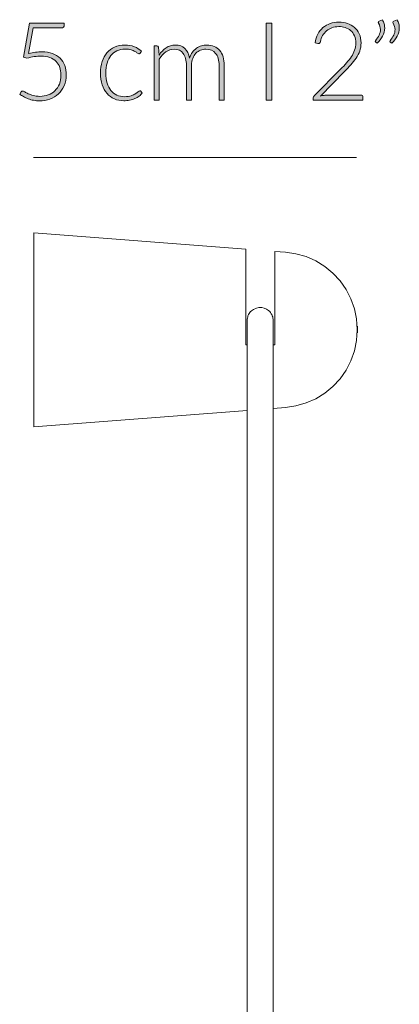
# Model space of a CAD drawing. Header units: inches. Extents: x 58.6 to 145.8, y -193.2 to -103.1.
# Tile 3 of 3: x 128.1 to 145.8, y -149 to -103.1. Entities that reach past the tile are written whole.
import ezdxf

# ---------------------------------------------------------------- set-up
doc = ezdxf.new("R2010")
doc.units = ezdxf.units.IN
doc.header["$MEASUREMENT"] = 0
doc.layers.add('Capa 1', color=7, linetype='Continuous')

# ---------------------------------------------------------------- blocks, each defined once
blk = doc.blocks.new('block 8')
at = {"layer": 'Capa 1'}
h = blk.add_hatch(color=250, dxfattribs=at)
h.dxf.hatch_style = 2
edge = h.paths.add_edge_path()
edge.add_spline(control_points=[(130.174, -103.326), (130.174, -103.36), (130.163, -103.388), (130.14, -103.411), (130.117, -103.434), (130.081, -103.445), (130.032, -103.445), (130.032, -103.445), (128.732, -103.445), (128.732, -103.445), (128.732, -103.445), (128.516, -104.644), (128.516, -104.644), (128.63, -104.615), (128.737, -104.594), (128.839, -104.581), (128.94, -104.569), (129.037, -104.562), (129.13, -104.562), (129.317, -104.562), (129.481, -104.589), (129.623, -104.642), (129.765, -104.696), (129.884, -104.77), (129.98, -104.866), (130.075, -104.962), (130.148, -105.075), (130.197, -105.207), (130.246, -105.339), (130.27, -105.483), (130.27, -105.639), (130.27, -105.829), (130.238, -105.998), (130.172, -106.148), (130.105, -106.298), (130.016, -106.425), (129.904, -106.53), (129.791, -106.635), (129.66, -106.715), (129.509, -106.771), (129.358, -106.827), (129.198, -106.855), (129.029, -106.855), (128.929, -106.855), (128.834, -106.846), (128.745, -106.828), (128.655, -106.811), (128.57, -106.787), (128.491, -106.757), (128.411, -106.728), (128.338, -106.694), (128.272, -106.654), (128.206, -106.616), (128.148, -106.576), (128.097, -106.535), (128.097, -106.535), (128.168, -106.436), (128.168, -106.436), (128.185, -106.411), (128.21, -106.398), (128.242, -106.398), (128.264, -106.398), (128.296, -106.411), (128.337, -106.436), (128.379, -106.462), (128.432, -106.489), (128.497, -106.52), (128.562, -106.55), (128.639, -106.578), (128.728, -106.604), (128.817, -106.629), (128.921, -106.642), (129.039, -106.642), (129.178, -106.642), (129.308, -106.62), (129.428, -106.575), (129.548, -106.53), (129.652, -106.465), (129.741, -106.38), (129.83, -106.296), (129.899, -106.191), (129.949, -106.067), (129.999, -105.942), (130.024, -105.801), (130.024, -105.644), (130.024, -105.515), (130.005, -105.397), (129.967, -105.288), (129.929, -105.18), (129.871, -105.088), (129.794, -105.01), (129.717, -104.933), (129.62, -104.873), (129.503, -104.83), (129.385, -104.787), (129.247, -104.766), (129.087, -104.766), (128.991, -104.766), (128.889, -104.773), (128.78, -104.788), (128.672, -104.804), (128.557, -104.828), (128.435, -104.862), (128.435, -104.862), (128.277, -104.814), (128.277, -104.814), (128.277, -104.814), (128.559, -103.222), (128.559, -103.222), (128.559, -103.222), (130.174, -103.222), (130.174, -103.222), (130.174, -103.222), (130.174, -103.326), (130.174, -103.326)], knot_values=[0, 0, 0, 0, 1, 1, 1, 2, 2, 2, 3, 3, 3, 4, 4, 4, 5, 5, 5, 6, 6, 6, 7, 7, 7, 8, 8, 8, 9, 9, 9, 10, 10, 10, 11, 11, 11, 12, 12, 12, 13, 13, 13, 14, 14, 14, 15, 15, 15, 16, 16, 16, 17, 17, 17, 18, 18, 18, 19, 19, 19, 20, 20, 20, 21, 21, 21, 22, 22, 22, 23, 23, 23, 24, 24, 24, 25, 25, 25, 26, 26, 26, 27, 27, 27, 28, 28, 28, 29, 29, 29, 30, 30, 30, 31, 31, 31, 32, 32, 32, 33, 33, 33, 34, 34, 34, 35, 35, 35, 36, 36, 36, 37, 37, 37, 38, 38, 38, 38], degree=3, periodic=1)
h = blk.add_hatch(color=250, dxfattribs=at)
h.dxf.hatch_style = 2
edge = h.paths.add_edge_path()
edge.add_spline(control_points=[(133.721, -104.626), (133.712, -104.634), (133.704, -104.642), (133.697, -104.648), (133.689, -104.653), (133.678, -104.656), (133.665, -104.656), (133.648, -104.656), (133.625, -104.645), (133.595, -104.622), (133.565, -104.599), (133.526, -104.574), (133.477, -104.547), (133.428, -104.52), (133.367, -104.495), (133.293, -104.472), (133.219, -104.449), (133.13, -104.438), (133.025, -104.438), (132.879, -104.438), (132.751, -104.464), (132.638, -104.515), (132.525, -104.567), (132.431, -104.641), (132.354, -104.738), (132.277, -104.834), (132.218, -104.951), (132.177, -105.088), (132.136, -105.225), (132.116, -105.379), (132.116, -105.55), (132.116, -105.728), (132.137, -105.885), (132.178, -106.022), (132.22, -106.159), (132.279, -106.275), (132.355, -106.369), (132.431, -106.463), (132.523, -106.534), (132.632, -106.584), (132.74, -106.633), (132.86, -106.657), (132.992, -106.657), (133.114, -106.657), (133.216, -106.643), (133.298, -106.614), (133.38, -106.585), (133.448, -106.554), (133.501, -106.52), (133.554, -106.486), (133.597, -106.455), (133.628, -106.426), (133.659, -106.397), (133.684, -106.383), (133.703, -106.383), (133.725, -106.383), (133.742, -106.391), (133.754, -106.408), (133.754, -106.408), (133.82, -106.489), (133.82, -106.489), (133.781, -106.54), (133.732, -106.588), (133.672, -106.632), (133.613, -106.676), (133.546, -106.714), (133.472, -106.746), (133.398, -106.778), (133.317, -106.803), (133.229, -106.821), (133.142, -106.839), (133.051, -106.848), (132.957, -106.848), (132.796, -106.848), (132.649, -106.818), (132.516, -106.76), (132.383, -106.701), (132.269, -106.617), (132.173, -106.506), (132.078, -106.395), (132.003, -106.259), (131.95, -106.098), (131.897, -105.938), (131.87, -105.755), (131.87, -105.55), (131.87, -105.357), (131.895, -105.181), (131.946, -105.022), (131.997, -104.863), (132.071, -104.726), (132.168, -104.611), (132.265, -104.496), (132.385, -104.406), (132.526, -104.343), (132.668, -104.279), (132.829, -104.248), (133.012, -104.248), (133.176, -104.248), (133.322, -104.274), (133.45, -104.326), (133.578, -104.379), (133.689, -104.45), (133.784, -104.54), (133.784, -104.54), (133.721, -104.626), (133.721, -104.626)], knot_values=[0, 0, 0, 0, 1, 1, 1, 2, 2, 2, 3, 3, 3, 4, 4, 4, 5, 5, 5, 6, 6, 6, 7, 7, 7, 8, 8, 8, 9, 9, 9, 10, 10, 10, 11, 11, 11, 12, 12, 12, 13, 13, 13, 14, 14, 14, 15, 15, 15, 16, 16, 16, 17, 17, 17, 18, 18, 18, 19, 19, 19, 20, 20, 20, 21, 21, 21, 22, 22, 22, 23, 23, 23, 24, 24, 24, 25, 25, 25, 26, 26, 26, 27, 27, 27, 28, 28, 28, 29, 29, 29, 30, 30, 30, 31, 31, 31, 32, 32, 32, 33, 33, 33, 34, 34, 34, 35, 35, 35, 35], degree=3, periodic=1)
h = blk.add_hatch(color=250, dxfattribs=at)
h.dxf.hatch_style = 2
edge = h.paths.add_edge_path()
edge.add_spline(control_points=[(134.368, -106.814), (134.368, -106.814), (134.368, -104.288), (134.368, -104.288), (134.368, -104.288), (134.5, -104.288), (134.5, -104.288), (134.544, -104.288), (134.57, -104.309), (134.576, -104.352), (134.576, -104.352), (134.6, -104.717), (134.6, -104.717), (134.648, -104.648), (134.701, -104.584), (134.757, -104.527), (134.813, -104.469), (134.872, -104.42), (134.936, -104.378), (134.999, -104.337), (135.067, -104.305), (135.139, -104.282), (135.211, -104.259), (135.286, -104.248), (135.366, -104.248), (135.551, -104.248), (135.698, -104.301), (135.808, -104.409), (135.918, -104.516), (135.992, -104.666), (136.031, -104.857), (136.062, -104.752), (136.104, -104.661), (136.159, -104.585), (136.214, -104.509), (136.277, -104.446), (136.348, -104.396), (136.419, -104.346), (136.496, -104.309), (136.58, -104.284), (136.664, -104.26), (136.75, -104.248), (136.837, -104.248), (136.963, -104.248), (137.075, -104.268), (137.175, -104.31), (137.274, -104.351), (137.359, -104.413), (137.429, -104.494), (137.5, -104.575), (137.553, -104.675), (137.59, -104.793), (137.627, -104.912), (137.646, -105.047), (137.646, -105.2), (137.646, -105.2), (137.646, -106.814), (137.646, -106.814), (137.646, -106.814), (137.405, -106.814), (137.405, -106.814), (137.405, -106.814), (137.405, -105.2), (137.405, -105.2), (137.405, -104.953), (137.351, -104.764), (137.245, -104.635), (137.138, -104.505), (136.986, -104.44), (136.788, -104.44), (136.7, -104.44), (136.616, -104.457), (136.535, -104.489), (136.455, -104.521), (136.384, -104.569), (136.322, -104.632), (136.26, -104.696), (136.211, -104.775), (136.175, -104.87), (136.138, -104.964), (136.12, -105.074), (136.12, -105.2), (136.12, -105.2), (136.12, -106.814), (136.12, -106.814), (136.12, -106.814), (135.879, -106.814), (135.879, -106.814), (135.879, -106.814), (135.879, -105.2), (135.879, -105.2), (135.879, -104.954), (135.83, -104.766), (135.732, -104.636), (135.634, -104.506), (135.49, -104.44), (135.303, -104.44), (135.166, -104.44), (135.039, -104.482), (134.922, -104.564), (134.805, -104.646), (134.701, -104.76), (134.61, -104.905), (134.61, -104.905), (134.61, -106.814), (134.61, -106.814), (134.61, -106.814), (134.368, -106.814), (134.368, -106.814)], knot_values=[0, 0, 0, 0, 1, 1, 1, 2, 2, 2, 3, 3, 3, 4, 4, 4, 5, 5, 5, 6, 6, 6, 7, 7, 7, 8, 8, 8, 9, 9, 9, 10, 10, 10, 11, 11, 11, 12, 12, 12, 13, 13, 13, 14, 14, 14, 15, 15, 15, 16, 16, 16, 17, 17, 17, 18, 18, 18, 19, 19, 19, 20, 20, 20, 21, 21, 21, 22, 22, 22, 23, 23, 23, 24, 24, 24, 25, 25, 25, 26, 26, 26, 27, 27, 27, 28, 28, 28, 29, 29, 29, 30, 30, 30, 31, 31, 31, 32, 32, 32, 33, 33, 33, 34, 34, 34, 35, 35, 35, 36, 36, 36, 36], degree=3, periodic=1)
at = {"layer": 'Capa 1', "lineweight": 0}
for points, knots in [([(130.174, -103.326), (130.174, -103.36), (130.163, -103.388), (130.14, -103.411), (130.117, -103.434), (130.081, -103.445), (130.032, -103.445), (130.032, -103.445), (128.732, -103.445), (128.732, -103.445), (128.732, -103.445), (128.516, -104.644), (128.516, -104.644), (128.63, -104.615), (128.737, -104.594), (128.839, -104.581), (128.94, -104.569), (129.037, -104.562), (129.13, -104.562), (129.317, -104.562), (129.481, -104.589), (129.623, -104.642), (129.765, -104.696), (129.884, -104.77), (129.98, -104.866), (130.075, -104.962), (130.148, -105.075), (130.197, -105.207), (130.246, -105.339), (130.27, -105.483), (130.27, -105.639), (130.27, -105.829), (130.238, -105.998), (130.172, -106.148), (130.105, -106.298), (130.016, -106.425), (129.904, -106.53), (129.791, -106.635), (129.66, -106.715), (129.509, -106.771), (129.358, -106.827), (129.198, -106.855), (129.029, -106.855), (128.929, -106.855), (128.834, -106.846), (128.745, -106.828), (128.655, -106.811), (128.57, -106.787), (128.491, -106.757), (128.411, -106.728), (128.338, -106.694), (128.272, -106.654), (128.206, -106.616), (128.148, -106.576), (128.097, -106.535), (128.097, -106.535), (128.168, -106.436), (128.168, -106.436), (128.185, -106.411), (128.21, -106.398), (128.242, -106.398), (128.264, -106.398), (128.296, -106.411), (128.337, -106.436), (128.379, -106.462), (128.432, -106.489), (128.497, -106.52), (128.562, -106.55), (128.639, -106.578), (128.728, -106.604), (128.817, -106.629), (128.921, -106.642), (129.039, -106.642), (129.178, -106.642), (129.308, -106.62), (129.428, -106.575), (129.548, -106.53), (129.652, -106.465), (129.741, -106.38), (129.83, -106.296), (129.899, -106.191), (129.949, -106.067), (129.999, -105.942), (130.024, -105.801), (130.024, -105.644), (130.024, -105.515), (130.005, -105.397), (129.967, -105.288), (129.929, -105.18), (129.871, -105.088), (129.794, -105.01), (129.717, -104.933), (129.62, -104.873), (129.503, -104.83), (129.385, -104.787), (129.247, -104.766), (129.087, -104.766), (128.991, -104.766), (128.889, -104.773), (128.78, -104.788), (128.672, -104.804), (128.557, -104.828), (128.435, -104.862), (128.435, -104.862), (128.277, -104.814), (128.277, -104.814), (128.277, -104.814), (128.559, -103.222), (128.559, -103.222), (128.559, -103.222), (130.174, -103.222), (130.174, -103.222), (130.174, -103.222), (130.174, -103.326), (130.174, -103.326)], [0, 0, 0, 0, 1, 1, 1, 2, 2, 2, 3, 3, 3, 4, 4, 4, 5, 5, 5, 6, 6, 6, 7, 7, 7, 8, 8, 8, 9, 9, 9, 10, 10, 10, 11, 11, 11, 12, 12, 12, 13, 13, 13, 14, 14, 14, 15, 15, 15, 16, 16, 16, 17, 17, 17, 18, 18, 18, 19, 19, 19, 20, 20, 20, 21, 21, 21, 22, 22, 22, 23, 23, 23, 24, 24, 24, 25, 25, 25, 26, 26, 26, 27, 27, 27, 28, 28, 28, 29, 29, 29, 30, 30, 30, 31, 31, 31, 32, 32, 32, 33, 33, 33, 34, 34, 34, 35, 35, 35, 36, 36, 36, 37, 37, 37, 38, 38, 38, 38]), ([(133.721, -104.626), (133.712, -104.634), (133.704, -104.642), (133.697, -104.648), (133.689, -104.653), (133.678, -104.656), (133.665, -104.656), (133.648, -104.656), (133.625, -104.645), (133.595, -104.622), (133.565, -104.599), (133.526, -104.574), (133.477, -104.547), (133.428, -104.52), (133.367, -104.495), (133.293, -104.472), (133.219, -104.449), (133.13, -104.438), (133.025, -104.438), (132.879, -104.438), (132.751, -104.464), (132.638, -104.515), (132.525, -104.567), (132.431, -104.641), (132.354, -104.738), (132.277, -104.834), (132.218, -104.951), (132.177, -105.088), (132.136, -105.225), (132.116, -105.379), (132.116, -105.55), (132.116, -105.728), (132.137, -105.885), (132.178, -106.022), (132.22, -106.159), (132.279, -106.275), (132.355, -106.369), (132.431, -106.463), (132.523, -106.534), (132.632, -106.584), (132.74, -106.633), (132.86, -106.657), (132.992, -106.657), (133.114, -106.657), (133.216, -106.643), (133.298, -106.614), (133.38, -106.585), (133.448, -106.554), (133.501, -106.52), (133.554, -106.486), (133.597, -106.455), (133.628, -106.426), (133.659, -106.397), (133.684, -106.383), (133.703, -106.383), (133.725, -106.383), (133.742, -106.391), (133.754, -106.408), (133.754, -106.408), (133.82, -106.489), (133.82, -106.489), (133.781, -106.54), (133.732, -106.588), (133.672, -106.632), (133.613, -106.676), (133.546, -106.714), (133.472, -106.746), (133.398, -106.778), (133.317, -106.803), (133.229, -106.821), (133.142, -106.839), (133.051, -106.848), (132.957, -106.848), (132.796, -106.848), (132.649, -106.818), (132.516, -106.76), (132.383, -106.701), (132.269, -106.617), (132.173, -106.506), (132.078, -106.395), (132.003, -106.259), (131.95, -106.098), (131.897, -105.938), (131.87, -105.755), (131.87, -105.55), (131.87, -105.357), (131.895, -105.181), (131.946, -105.022), (131.997, -104.863), (132.071, -104.726), (132.168, -104.611), (132.265, -104.496), (132.385, -104.406), (132.526, -104.343), (132.668, -104.279), (132.829, -104.248), (133.012, -104.248), (133.176, -104.248), (133.322, -104.274), (133.45, -104.326), (133.578, -104.379), (133.689, -104.45), (133.784, -104.54), (133.784, -104.54), (133.721, -104.626), (133.721, -104.626)], [0, 0, 0, 0, 1, 1, 1, 2, 2, 2, 3, 3, 3, 4, 4, 4, 5, 5, 5, 6, 6, 6, 7, 7, 7, 8, 8, 8, 9, 9, 9, 10, 10, 10, 11, 11, 11, 12, 12, 12, 13, 13, 13, 14, 14, 14, 15, 15, 15, 16, 16, 16, 17, 17, 17, 18, 18, 18, 19, 19, 19, 20, 20, 20, 21, 21, 21, 22, 22, 22, 23, 23, 23, 24, 24, 24, 25, 25, 25, 26, 26, 26, 27, 27, 27, 28, 28, 28, 29, 29, 29, 30, 30, 30, 31, 31, 31, 32, 32, 32, 33, 33, 33, 34, 34, 34, 35, 35, 35, 35]), ([(134.368, -106.814), (134.368, -106.814), (134.368, -104.288), (134.368, -104.288), (134.368, -104.288), (134.5, -104.288), (134.5, -104.288), (134.544, -104.288), (134.57, -104.309), (134.576, -104.352), (134.576, -104.352), (134.6, -104.717), (134.6, -104.717), (134.648, -104.648), (134.701, -104.584), (134.757, -104.527), (134.813, -104.469), (134.872, -104.42), (134.936, -104.378), (134.999, -104.337), (135.067, -104.305), (135.139, -104.282), (135.211, -104.259), (135.286, -104.248), (135.366, -104.248), (135.551, -104.248), (135.698, -104.301), (135.808, -104.409), (135.918, -104.516), (135.992, -104.666), (136.031, -104.857), (136.062, -104.752), (136.104, -104.661), (136.159, -104.585), (136.214, -104.509), (136.277, -104.446), (136.348, -104.396), (136.419, -104.346), (136.496, -104.309), (136.58, -104.284), (136.664, -104.26), (136.75, -104.248), (136.837, -104.248), (136.963, -104.248), (137.075, -104.268), (137.175, -104.31), (137.274, -104.351), (137.359, -104.413), (137.429, -104.494), (137.5, -104.575), (137.553, -104.675), (137.59, -104.793), (137.627, -104.912), (137.646, -105.047), (137.646, -105.2), (137.646, -105.2), (137.646, -106.814), (137.646, -106.814), (137.646, -106.814), (137.405, -106.814), (137.405, -106.814), (137.405, -106.814), (137.405, -105.2), (137.405, -105.2), (137.405, -104.953), (137.351, -104.764), (137.245, -104.635), (137.138, -104.505), (136.986, -104.44), (136.788, -104.44), (136.7, -104.44), (136.616, -104.457), (136.535, -104.489), (136.455, -104.521), (136.384, -104.569), (136.322, -104.632), (136.26, -104.696), (136.211, -104.775), (136.175, -104.87), (136.138, -104.964), (136.12, -105.074), (136.12, -105.2), (136.12, -105.2), (136.12, -106.814), (136.12, -106.814), (136.12, -106.814), (135.879, -106.814), (135.879, -106.814), (135.879, -106.814), (135.879, -105.2), (135.879, -105.2), (135.879, -104.954), (135.83, -104.766), (135.732, -104.636), (135.634, -104.506), (135.49, -104.44), (135.303, -104.44), (135.166, -104.44), (135.039, -104.482), (134.922, -104.564), (134.805, -104.646), (134.701, -104.76), (134.61, -104.905), (134.61, -104.905), (134.61, -106.814), (134.61, -106.814), (134.61, -106.814), (134.368, -106.814), (134.368, -106.814)], [0, 0, 0, 0, 1, 1, 1, 2, 2, 2, 3, 3, 3, 4, 4, 4, 5, 5, 5, 6, 6, 6, 7, 7, 7, 8, 8, 8, 9, 9, 9, 10, 10, 10, 11, 11, 11, 12, 12, 12, 13, 13, 13, 14, 14, 14, 15, 15, 15, 16, 16, 16, 17, 17, 17, 18, 18, 18, 19, 19, 19, 20, 20, 20, 21, 21, 21, 22, 22, 22, 23, 23, 23, 24, 24, 24, 25, 25, 25, 26, 26, 26, 27, 27, 27, 28, 28, 28, 29, 29, 29, 30, 30, 30, 31, 31, 31, 32, 32, 32, 33, 33, 33, 34, 34, 34, 35, 35, 35, 36, 36, 36, 36])]:
    blk.add_open_spline(points, degree=3, knots=knots, dxfattribs=at)
blk = doc.blocks.new('block 10')
at = {"layer": 'Capa 1'}
h = blk.add_hatch(color=250, dxfattribs=at)
h.dxf.hatch_style = 2
h.paths.add_polyline_path([(139.863, -106.814), (139.601, -106.814), (139.601, -103.222), (139.863, -103.222)])
at = {"layer": 'Capa 1', "lineweight": 0}
blk.add_lwpolyline([(139.863, -106.814), (139.601, -106.814), (139.601, -103.222), (139.863, -103.222), (139.863, -106.814)], dxfattribs=at)
blk = doc.blocks.new('block 11')
at = {"layer": 'Capa 1'}
h = blk.add_hatch(color=250, dxfattribs=at)
h.dxf.hatch_style = 2
edge = h.paths.add_edge_path()
edge.add_spline(control_points=[(143.001, -103.181), (143.139, -103.181), (143.269, -103.201), (143.393, -103.241), (143.518, -103.281), (143.627, -103.341), (143.722, -103.421), (143.817, -103.502), (143.892, -103.602), (143.948, -103.723), (144.004, -103.844), (144.032, -103.986), (144.032, -104.149), (144.032, -104.284), (144.012, -104.41), (143.97, -104.526), (143.929, -104.642), (143.872, -104.753), (143.801, -104.859), (143.73, -104.966), (143.647, -105.07), (143.554, -105.17), (143.46, -105.271), (143.361, -105.374), (143.258, -105.479), (143.258, -105.479), (142.133, -106.627), (142.133, -106.627), (142.187, -106.613), (142.244, -106.603), (142.302, -106.596), (142.36, -106.589), (142.419, -106.586), (142.478, -106.586), (142.478, -106.586), (144.029, -106.586), (144.029, -106.586), (144.057, -106.586), (144.078, -106.594), (144.094, -106.61), (144.11, -106.626), (144.118, -106.647), (144.118, -106.672), (144.118, -106.672), (144.118, -106.814), (144.118, -106.814), (144.118, -106.814), (141.8, -106.814), (141.8, -106.814), (141.8, -106.814), (141.8, -106.728), (141.8, -106.728), (141.8, -106.71), (141.805, -106.69), (141.814, -106.671), (141.824, -106.652), (141.835, -106.635), (141.849, -106.622), (141.849, -106.622), (143.075, -105.38), (143.075, -105.38), (143.176, -105.277), (143.27, -105.177), (143.357, -105.08), (143.443, -104.984), (143.518, -104.887), (143.582, -104.788), (143.645, -104.69), (143.695, -104.589), (143.731, -104.486), (143.768, -104.383), (143.786, -104.273), (143.786, -104.156), (143.786, -104.024), (143.764, -103.909), (143.72, -103.812), (143.676, -103.715), (143.617, -103.635), (143.543, -103.572), (143.47, -103.51), (143.385, -103.463), (143.289, -103.433), (143.194, -103.402), (143.093, -103.387), (142.989, -103.387), (142.875, -103.387), (142.771, -103.404), (142.675, -103.439), (142.579, -103.474), (142.495, -103.522), (142.421, -103.584), (142.348, -103.646), (142.287, -103.719), (142.238, -103.805), (142.19, -103.89), (142.157, -103.983), (142.138, -104.085), (142.121, -104.144), (142.087, -104.174), (142.036, -104.174), (142.033, -104.174), (142.029, -104.173), (142.024, -104.173), (142.019, -104.172), (142.014, -104.171), (142.011, -104.171), (142.011, -104.171), (141.889, -104.151), (141.889, -104.151), (141.91, -103.997), (141.951, -103.86), (142.015, -103.74), (142.078, -103.62), (142.158, -103.518), (142.255, -103.435), (142.351, -103.352), (142.463, -103.289), (142.59, -103.246), (142.717, -103.203), (142.854, -103.181), (143.001, -103.181)], knot_values=[0, 0, 0, 0, 1, 1, 1, 2, 2, 2, 3, 3, 3, 4, 4, 4, 5, 5, 5, 6, 6, 6, 7, 7, 7, 8, 8, 8, 9, 9, 9, 10, 10, 10, 11, 11, 11, 12, 12, 12, 13, 13, 13, 14, 14, 14, 15, 15, 15, 16, 16, 16, 17, 17, 17, 18, 18, 18, 19, 19, 19, 20, 20, 20, 21, 21, 21, 22, 22, 22, 23, 23, 23, 24, 24, 24, 25, 25, 25, 26, 26, 26, 27, 27, 27, 28, 28, 28, 29, 29, 29, 30, 30, 30, 31, 31, 31, 32, 32, 32, 33, 33, 33, 34, 34, 34, 35, 35, 35, 36, 36, 36, 37, 37, 37, 38, 38, 38, 39, 39, 39, 40, 40, 40, 40], degree=3, periodic=1)
h = blk.add_hatch(color=250, dxfattribs=at)
h.dxf.hatch_style = 2
edge = h.paths.add_edge_path()
edge.add_spline(control_points=[(145.027, -103.064), (145.065, -103.129), (145.092, -103.193), (145.109, -103.256), (145.126, -103.32), (145.134, -103.384), (145.134, -103.448), (145.134, -103.58), (145.102, -103.707), (145.037, -103.829), (144.973, -103.951), (144.889, -104.061), (144.786, -104.161), (144.786, -104.161), (144.715, -104.116), (144.715, -104.116), (144.703, -104.105), (144.697, -104.094), (144.697, -104.08), (144.697, -104.067), (144.702, -104.055), (144.713, -104.044), (144.777, -103.96), (144.83, -103.875), (144.872, -103.789), (144.915, -103.704), (144.936, -103.615), (144.936, -103.524), (144.936, -103.426), (144.906, -103.325), (144.847, -103.222), (144.839, -103.208), (144.835, -103.195), (144.835, -103.181), (144.835, -103.158), (144.847, -103.141), (144.872, -103.13), (144.872, -103.13), (145.027, -103.064), (145.027, -103.064)], knot_values=[0, 0, 0, 0, 1, 1, 1, 2, 2, 2, 3, 3, 3, 4, 4, 4, 5, 5, 5, 6, 6, 6, 7, 7, 7, 8, 8, 8, 9, 9, 9, 10, 10, 10, 11, 11, 11, 12, 12, 12, 13, 13, 13, 13], degree=3, periodic=1)
edge = h.paths.add_edge_path()
edge.add_spline(control_points=[(145.71, -103.064), (145.748, -103.129), (145.775, -103.193), (145.792, -103.256), (145.808, -103.32), (145.817, -103.384), (145.817, -103.448), (145.817, -103.58), (145.785, -103.707), (145.721, -103.829), (145.656, -103.951), (145.573, -104.061), (145.469, -104.161), (145.469, -104.161), (145.398, -104.116), (145.398, -104.116), (145.386, -104.105), (145.38, -104.094), (145.38, -104.08), (145.38, -104.067), (145.385, -104.055), (145.395, -104.044), (145.46, -103.96), (145.513, -103.875), (145.556, -103.789), (145.598, -103.704), (145.619, -103.615), (145.619, -103.524), (145.619, -103.426), (145.589, -103.325), (145.53, -103.222), (145.522, -103.208), (145.517, -103.195), (145.517, -103.181), (145.517, -103.158), (145.53, -103.141), (145.556, -103.13), (145.556, -103.13), (145.71, -103.064), (145.71, -103.064)], knot_values=[0, 0, 0, 0, 1, 1, 1, 2, 2, 2, 3, 3, 3, 4, 4, 4, 5, 5, 5, 6, 6, 6, 7, 7, 7, 8, 8, 8, 9, 9, 9, 10, 10, 10, 11, 11, 11, 12, 12, 12, 13, 13, 13, 13], degree=3, periodic=1)
at = {"layer": 'Capa 1', "lineweight": 0}
for points, knots in [([(143.001, -103.181), (143.139, -103.181), (143.269, -103.201), (143.393, -103.241), (143.518, -103.281), (143.627, -103.341), (143.722, -103.421), (143.817, -103.502), (143.892, -103.602), (143.948, -103.723), (144.004, -103.844), (144.032, -103.986), (144.032, -104.149), (144.032, -104.284), (144.012, -104.41), (143.97, -104.526), (143.929, -104.642), (143.872, -104.753), (143.801, -104.859), (143.73, -104.966), (143.647, -105.07), (143.554, -105.17), (143.46, -105.271), (143.361, -105.374), (143.258, -105.479), (143.258, -105.479), (142.133, -106.627), (142.133, -106.627), (142.187, -106.613), (142.244, -106.603), (142.302, -106.596), (142.36, -106.589), (142.419, -106.586), (142.478, -106.586), (142.478, -106.586), (144.029, -106.586), (144.029, -106.586), (144.057, -106.586), (144.078, -106.594), (144.094, -106.61), (144.11, -106.626), (144.118, -106.647), (144.118, -106.672), (144.118, -106.672), (144.118, -106.814), (144.118, -106.814), (144.118, -106.814), (141.8, -106.814), (141.8, -106.814), (141.8, -106.814), (141.8, -106.728), (141.8, -106.728), (141.8, -106.71), (141.805, -106.69), (141.814, -106.671), (141.824, -106.652), (141.835, -106.635), (141.849, -106.622), (141.849, -106.622), (143.075, -105.38), (143.075, -105.38), (143.176, -105.277), (143.27, -105.177), (143.357, -105.08), (143.443, -104.984), (143.518, -104.887), (143.582, -104.788), (143.645, -104.69), (143.695, -104.589), (143.731, -104.486), (143.768, -104.383), (143.786, -104.273), (143.786, -104.156), (143.786, -104.024), (143.764, -103.909), (143.72, -103.812), (143.676, -103.715), (143.617, -103.635), (143.543, -103.572), (143.47, -103.51), (143.385, -103.463), (143.289, -103.433), (143.194, -103.402), (143.093, -103.387), (142.989, -103.387), (142.875, -103.387), (142.771, -103.404), (142.675, -103.439), (142.579, -103.474), (142.495, -103.522), (142.421, -103.584), (142.348, -103.646), (142.287, -103.719), (142.238, -103.805), (142.19, -103.89), (142.157, -103.983), (142.138, -104.085), (142.121, -104.144), (142.087, -104.174), (142.036, -104.174), (142.033, -104.174), (142.029, -104.173), (142.024, -104.173), (142.019, -104.172), (142.014, -104.171), (142.011, -104.171), (142.011, -104.171), (141.889, -104.151), (141.889, -104.151), (141.91, -103.997), (141.951, -103.86), (142.015, -103.74), (142.078, -103.62), (142.158, -103.518), (142.255, -103.435), (142.351, -103.352), (142.463, -103.289), (142.59, -103.246), (142.717, -103.203), (142.854, -103.181), (143.001, -103.181)], [0, 0, 0, 0, 1, 1, 1, 2, 2, 2, 3, 3, 3, 4, 4, 4, 5, 5, 5, 6, 6, 6, 7, 7, 7, 8, 8, 8, 9, 9, 9, 10, 10, 10, 11, 11, 11, 12, 12, 12, 13, 13, 13, 14, 14, 14, 15, 15, 15, 16, 16, 16, 17, 17, 17, 18, 18, 18, 19, 19, 19, 20, 20, 20, 21, 21, 21, 22, 22, 22, 23, 23, 23, 24, 24, 24, 25, 25, 25, 26, 26, 26, 27, 27, 27, 28, 28, 28, 29, 29, 29, 30, 30, 30, 31, 31, 31, 32, 32, 32, 33, 33, 33, 34, 34, 34, 35, 35, 35, 36, 36, 36, 37, 37, 37, 38, 38, 38, 39, 39, 39, 40, 40, 40, 40]), ([(145.027, -103.064), (145.065, -103.129), (145.092, -103.193), (145.109, -103.256), (145.126, -103.32), (145.134, -103.384), (145.134, -103.448), (145.134, -103.58), (145.102, -103.707), (145.037, -103.829), (144.973, -103.951), (144.889, -104.061), (144.786, -104.161), (144.786, -104.161), (144.715, -104.116), (144.715, -104.116), (144.703, -104.105), (144.697, -104.094), (144.697, -104.08), (144.697, -104.067), (144.702, -104.055), (144.713, -104.044), (144.777, -103.96), (144.83, -103.875), (144.872, -103.789), (144.915, -103.704), (144.936, -103.615), (144.936, -103.524), (144.936, -103.426), (144.906, -103.325), (144.847, -103.222), (144.839, -103.208), (144.835, -103.195), (144.835, -103.181), (144.835, -103.158), (144.847, -103.141), (144.872, -103.13), (144.872, -103.13), (145.027, -103.064), (145.027, -103.064)], [0, 0, 0, 0, 1, 1, 1, 2, 2, 2, 3, 3, 3, 4, 4, 4, 5, 5, 5, 6, 6, 6, 7, 7, 7, 8, 8, 8, 9, 9, 9, 10, 10, 10, 11, 11, 11, 12, 12, 12, 13, 13, 13, 13]), ([(145.71, -103.064), (145.748, -103.129), (145.775, -103.193), (145.792, -103.256), (145.808, -103.32), (145.817, -103.384), (145.817, -103.448), (145.817, -103.58), (145.785, -103.707), (145.721, -103.829), (145.656, -103.951), (145.573, -104.061), (145.469, -104.161), (145.469, -104.161), (145.398, -104.116), (145.398, -104.116), (145.386, -104.105), (145.38, -104.094), (145.38, -104.08), (145.38, -104.067), (145.385, -104.055), (145.395, -104.044), (145.46, -103.96), (145.513, -103.875), (145.556, -103.789), (145.598, -103.704), (145.619, -103.615), (145.619, -103.524), (145.619, -103.426), (145.589, -103.325), (145.53, -103.222), (145.522, -103.208), (145.517, -103.195), (145.517, -103.181), (145.517, -103.158), (145.53, -103.141), (145.556, -103.13), (145.556, -103.13), (145.71, -103.064), (145.71, -103.064)], [0, 0, 0, 0, 1, 1, 1, 2, 2, 2, 3, 3, 3, 4, 4, 4, 5, 5, 5, 6, 6, 6, 7, 7, 7, 8, 8, 8, 9, 9, 9, 10, 10, 10, 11, 11, 11, 12, 12, 12, 13, 13, 13, 13])]:
    blk.add_open_spline(points, degree=3, knots=knots, dxfattribs=at)

msp = doc.modelspace()

# ---------------------------------------------------------------- linework, layer by layer
at = {"layer": 'Capa 1', "lineweight": 0}
msp.add_lwpolyline([(143.82, -109.493), (128.748, -109.493)], dxfattribs=at)
at = {"layer": 'Capa 1', "color": 250, "lineweight": 18}
msp.add_lwpolyline([(143.82, -109.493), (128.748, -109.493)], dxfattribs=at)
at = {"layer": 'Capa 1', "color": 250, "lineweight": 9}
for points in [[(138.648, -113.772), (128.763, -113.005)], [(128.763, -113.005), (128.763, -113.015), (128.763, -113.079), (128.763, -113.197), (128.763, -113.377), (128.763, -113.613), (128.763, -113.9), (128.763, -114.241), (128.763, -114.624), (128.763, -115.05), (128.763, -115.507), (128.763, -115.989), (128.763, -116.489), (128.763, -117.011), (128.763, -117.534), (128.763, -118.066), (128.763, -118.588), (128.763, -119.089), (128.763, -119.568), (128.763, -120.027), (128.763, -120.453), (128.763, -120.836), (128.763, -121.176), (128.763, -121.465), (128.763, -121.7), (128.763, -121.88), (128.763, -121.997), (128.763, -122.062), (128.763, -122.071)], [(138.648, -118.236), (138.648, -117.746), (138.648, -117.255), (138.648, -116.776), (138.648, -116.297), (138.648, -115.85), (138.648, -115.423), (138.648, -115.039), (138.648, -114.698), (138.648, -114.4), (138.648, -114.155), (138.648, -113.963), (138.648, -113.846), (138.648, -113.783), (138.648, -113.772)], [(140.502, -113.909), (140.002, -113.878)], [(140.002, -113.878), (140.002, -113.878), (140.002, -113.942), (140.002, -114.071), (140.002, -114.252), (140.002, -114.486), (140.002, -114.774), (140.002, -115.115), (140.002, -115.498), (140.002, -115.902), (140.002, -116.35), (140.002, -116.808), (140.002, -117.277), (140.002, -117.757), (140.002, -118.236)], [(143.847, -117.522), (143.815, -117.032), (143.72, -116.552), (143.559, -116.094), (143.336, -115.658), (143.049, -115.253), (142.718, -114.89), (142.334, -114.582), (141.92, -114.316), (141.471, -114.124), (140.992, -113.985), (140.502, -113.909)], [(138.872, -116.691), (138.84, -116.735), (138.809, -116.776), (138.776, -116.829), (138.754, -116.883), (138.746, -116.936), (138.733, -116.989), (138.723, -117.043), (138.723, -117.096)], [(138.872, -116.691), (138.872, -116.691), (138.895, -116.669), (138.915, -116.647)], [(138.915, -116.647), (139.01, -116.585), (139.149, -116.521), (139.266, -116.499), (139.404, -116.499), (139.511, -116.531), (139.618, -116.574), (139.714, -116.638), (139.768, -116.681), (139.777, -116.691)], [(139.927, -117.096), (139.927, -117.043), (139.916, -116.989), (139.906, -116.936), (139.885, -116.883), (139.863, -116.829), (139.842, -116.788), (139.81, -116.735), (139.777, -116.691)], [(138.723, -117.096), (138.723, -117.128), (138.723, -117.224), (138.723, -117.384), (138.723, -117.607), (138.723, -117.895), (138.723, -118.246), (138.723, -118.652), (138.723, -119.12), (138.723, -119.644), (138.723, -120.218), (138.723, -120.847), (138.723, -121.518), (138.723, -122.242), (138.723, -122.998), (138.723, -123.809), (138.723, -124.65), (138.723, -125.514), (138.723, -126.419), (138.723, -127.346), (138.723, -128.285), (138.723, -129.254), (138.723, -130.224), (138.723, -131.214), (138.723, -132.193)], [(139.927, -132.193), (139.927, -131.214), (139.927, -130.224), (139.927, -129.254), (139.927, -128.285), (139.927, -127.346), (139.927, -126.419), (139.927, -125.514), (139.927, -124.65), (139.927, -123.809), (139.927, -122.998), (139.927, -122.242), (139.927, -121.518), (139.927, -120.847), (139.927, -120.218), (139.927, -119.644), (139.927, -119.12), (139.927, -118.652), (139.927, -118.246), (139.927, -117.895), (139.927, -117.607), (139.927, -117.384), (139.927, -117.224), (139.927, -117.128), (139.927, -117.096)], [(140.502, -121.167), (140.992, -121.092), (141.471, -120.953), (141.92, -120.761), (142.334, -120.495), (142.718, -120.185), (143.049, -119.823), (143.336, -119.419), (143.559, -118.982), (143.72, -118.525), (143.815, -118.045), (143.847, -117.543)], [(143.847, -117.543), (143.847, -117.543), (143.847, -117.534), (143.847, -117.522)], [(138.723, -118.236), (138.648, -118.236)], [(140.002, -118.236), (139.927, -118.236)], [(128.763, -122.071), (138.723, -121.305)], [(139.927, -121.208), (140.502, -121.167)], [(138.723, -132.193), (138.723, -177.499)], [(139.927, -177.499), (139.927, -132.193)]]:
    msp.add_lwpolyline(points, dxfattribs=at)
at = {"layer": 'Capa 1', "color": 254, "lineweight": 5}
msp.add_lwpolyline([(143.862, -117.677), (143.862, -117.369)], dxfattribs=at)

# ---------------------------------------------------------------- block references
at = {"layer": 'Capa 1'}
for name in ['block 8', 'block 10', 'block 11']:
    msp.add_blockref(name, (0, 0), dxfattribs=at)

doc.saveas('drawing.dxf')
